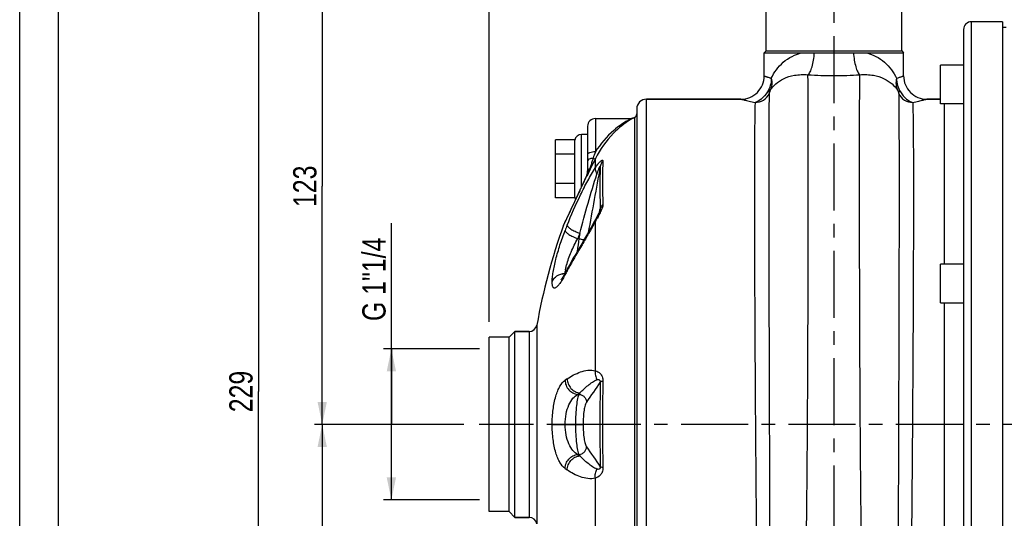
# Model space of a CAD drawing. Header units: millimetres. Extents: x 0 to 841, y 0 to 594.
# Tile 3 of 12: x 0 to 254, y 334 to 463. Entities that reach past the tile are written whole.
import ezdxf

# ---------------------------------------------------------------- set-up
doc = ezdxf.new("R2010")
doc.units = ezdxf.units.MM
doc.header["$LTSCALE"] = 46.2
doc.linetypes.add('CENTER', pattern=[0.6, 0.375, -0.075, 0.075, -0.075])
doc.layers.get('0').update_dxf_attribs({"linetype": 'CONTINUOUS'})
for name, color, linetype in [('ASSI', 7, 'CONTINUOUS'), ('GEOM', 7, 'CONTINUOUS'), ('QUOTE', 7, 'CONTINUOUS')]:
    doc.layers.add(name, color=color, linetype=linetype)
doc.styles.get("Standard").update_dxf_attribs({"font": 'txt', "width": 0.8})
doc.dimstyles.new('DIMSTYLE_1', dxfattribs={"dimtxt": 6, "dimasz": 5.8, "dimexe": 1, "dimexo": 2, "dimgap": 0.75, "dimtad": 1, "dimdec": 3, "dimtxsty": 'Standard', "dimblk": '_FILLED', "dimblk1": '_FILLED', "dimblk2": '_FILLED', "dimcen": 0.09, "dimadec": 3, "dimazin": 2, "dimtp": 0.5, "dimtm": 0.5, "dimtfac": 1, "dimtdec": 3, "dimtofl": 0, "dimtmove": 0, "dimatfit": 3, "dimldrblk": '_FILLED', "dimfxl": 0, "dimtolj": 1, "dimarcsym": 0})
doc.dimstyles.new('DIMSTYLE_3', dxfattribs={"dimtxt": 6, "dimasz": 5.8, "dimexe": 1, "dimexo": 2, "dimgap": 0.75, "dimtad": 1, "dimdec": 3, "dimtxsty": 'Standard', "dimblk": '_FILLED', "dimblk1": '_FILLED', "dimblk2": '_FILLED', "dimcen": 0.09, "dimadec": 3, "dimazin": 2, "dimtp": 0.3, "dimtm": 0.3, "dimtfac": 1, "dimtdec": 3, "dimtofl": 0, "dimtmove": 0, "dimatfit": 3, "dimldrblk": '_FILLED', "dimfxl": 0, "dimtolj": 1, "dimarcsym": 0})

# ---------------------------------------------------------------- blocks, each defined once
blk = doc.blocks.new('_FILLED')
at = {"color": 0, "linetype": 'ByBlock'}
blk.add_solid([(0, 0), (-1, 0.207), (-1, -0.207)], dxfattribs=at)
blk = doc.blocks.new('*D14')
at = {"layer": 'QUOTE', "color": 2, "linetype": 'Continuous'}
for p, q in [((121.25, 385.09), (121.25, 534.45)), ((515.75, 428.39), (515.75, 534.45)), ((121.25, 532.45), (318.5, 532.45)), ((515.75, 532.45), (318.5, 532.45))]:
    blk.add_line(p, q, dxfattribs=at)
at = {"layer": 'QUOTE', "color": 2, "linetype": 'Continuous', "xscale": 5.8, "yscale": 5.8, "zscale": 5.8, "rotation": 180}
blk.add_blockref('_FILLED', (121.25, 532.45), dxfattribs=at)
at = {"layer": 'QUOTE', "color": 2, "linetype": 'Continuous', "xscale": 5.8, "yscale": 5.8, "zscale": 5.8}
blk.add_blockref('_FILLED', (515.75, 532.45), dxfattribs=at)
at = {"layer": 'QUOTE', "color": 2, "linetype": 'Continuous', "insert": (318.5, 539.95), "char_height": 6, "width": 29.85, "attachment_point": 2, "line_spacing_factor": 0.9}
blk.add_mtext('394,5', dxfattribs=at)
blk = doc.blocks.new('*D15')
at = {"layer": 'QUOTE', "color": 2, "linetype": 'Continuous'}
for p, q in [((114.66, 358.59), (76.12, 358.59)), ((78.12, 358.59), (78.12, 305.59)), ((78.12, 252.59), (78.12, 305.59)), ((258.75, 252.59), (76.12, 252.59))]:
    blk.add_line(p, q, dxfattribs=at)
at = {"layer": 'QUOTE', "color": 2, "linetype": 'Continuous', "xscale": 5.8, "yscale": 5.8, "zscale": 5.8}
for p, rotation in [((78.12, 358.59), 90), ((78.12, 252.59), 270)]:
    blk.add_blockref('_FILLED', p, dxfattribs=dict(at, rotation=rotation))
at = {"layer": 'QUOTE', "color": 2, "linetype": 'Continuous', "insert": (70.62, 305.59), "char_height": 6, "width": 16.2, "attachment_point": 2, "rotation": 90, "line_spacing_factor": 0.9}
blk.add_mtext('106', dxfattribs=at)
blk = doc.blocks.new('*D16')
at = {"layer": 'QUOTE', "color": 2, "linetype": 'Continuous'}
for p, q in [((188.75, 481.59), (76.12, 481.59)), ((78.12, 481.59), (78.12, 420.09)), ((78.12, 358.59), (78.12, 420.09)), ((114.66, 358.59), (76.12, 358.59))]:
    blk.add_line(p, q, dxfattribs=at)
at = {"layer": 'QUOTE', "color": 2, "linetype": 'Continuous', "xscale": 5.8, "yscale": 5.8, "zscale": 5.8}
for p, rotation in [((78.12, 481.59), 90), ((78.12, 358.59), 270)]:
    blk.add_blockref('_FILLED', p, dxfattribs=dict(at, rotation=rotation))
at = {"layer": 'QUOTE', "color": 2, "linetype": 'Continuous', "insert": (70.62, 420.09), "char_height": 6, "width": 16.2, "attachment_point": 2, "rotation": 90, "line_spacing_factor": 0.9}
blk.add_mtext('123', dxfattribs=at)
blk = doc.blocks.new('*D17')
at = {"layer": 'QUOTE', "color": 2, "linetype": 'Continuous'}
for p, q in [((188.75, 481.59), (59.63, 481.59)), ((61.63, 481.59), (61.63, 367.09)), ((61.63, 252.59), (61.63, 367.09)), ((258.75, 252.59), (59.63, 252.59))]:
    blk.add_line(p, q, dxfattribs=at)
at = {"layer": 'QUOTE', "color": 2, "linetype": 'Continuous', "xscale": 5.8, "yscale": 5.8, "zscale": 5.8}
for p, rotation in [((61.63, 481.59), 90), ((61.63, 252.59), 270)]:
    blk.add_blockref('_FILLED', p, dxfattribs=dict(at, rotation=rotation))
at = {"layer": 'QUOTE', "color": 2, "linetype": 'Continuous', "insert": (54.13, 367.09), "char_height": 6, "width": 19.8, "attachment_point": 2, "rotation": 90, "line_spacing_factor": 0.9}
blk.add_mtext('229', dxfattribs=at)
blk = doc.blocks.new('*D18')
at = {"layer": 'QUOTE', "color": 2, "linetype": 'Continuous'}
for p, q in [((95.98, 358.59), (95.98, 410.59)), ((94.48, 378.09), (93.98, 378.09)), ((118.7, 378.09), (94.48, 378.09)), ((95.98, 378.09), (95.98, 358.59)), ((95.98, 339.09), (95.98, 358.59)), ((94.48, 339.09), (93.98, 339.09)), ((118.7, 339.09), (94.48, 339.09))]:
    blk.add_line(p, q, dxfattribs=at)
at = {"layer": 'QUOTE', "color": 2, "linetype": 'Continuous', "xscale": 5.8, "yscale": 5.8, "zscale": 5.8}
for p, rotation in [((95.98, 378.09), 90), ((95.98, 339.09), 270)]:
    blk.add_blockref('_FILLED', p, dxfattribs=dict(at, rotation=rotation))
at = {"layer": 'QUOTE', "color": 2, "linetype": 'Continuous', "insert": (88.48, 385.29), "char_height": 6, "width": 37.95, "attachment_point": 1, "rotation": 90, "line_spacing_factor": 0.9}
blk.add_mtext('G 1"1/4', dxfattribs=at)

msp = doc.modelspace()

# ---------------------------------------------------------------- linework, layer by layer
at = {"color": 7, "linetype": 'Continuous'}
for p, q in [((0, 0), (0, 594)), ((10, 10), (10, 584))]:
    msp.add_line(p, q, dxfattribs=at)
at = {"layer": 'ASSI', "color": 2, "linetype": 'CENTER'}
for p, q in [((210.2542, 486.5916), (210.2542, 266.628)), ((520.7542, 358.5916), (118.6562, 358.5916))]:
    msp.add_line(p, q, dxfattribs=at)
at = {"layer": 'ASSI', "color": 7, "linetype": 'Continuous'}
for p, q in [((192.7542, 455.0916), (192.7542, 481.5916)), ((227.7542, 455.0916), (227.7542, 481.5916)), ((253.7542, 462.5916), (253.7542, 254.5916)), ((254.7542, 461.0916), (253.7542, 461.0916)), ((192.2542, 448.5916), (192.2542, 454.5911)), ((228.2542, 448.5916), (228.2542, 454.5911)), ((237.7542, 441.3602), (237.7542, 451.3602)), ((243.7542, 451.3602), (237.7542, 451.3602)), ((161.8542, 442.5916), (186.2542, 442.5916)), ((234.2542, 442.5916), (237.7542, 442.5916)), ((243.7542, 441.3602), (237.7542, 441.3602)), ((148.6542, 437.5916), (157.9635, 437.5916)), ((158.3747, 437.6801), (158.7471, 437.8436)), ((243.7542, 399.9466), (237.7542, 399.9466)), ((237.7542, 389.9477), (237.7542, 399.9454)), ((243.7542, 389.9466), (237.7542, 389.9466)), ((127.8542, 382.5916), (131.5944, 382.5916)), ((121.2542, 336.0916), (121.2542, 381.0916)), ((126.3542, 381.0916), (121.2542, 381.0916)), ((126.3542, 336.0916), (121.2542, 336.0916)), ((127.8542, 334.5916), (131.5944, 334.5916))]:
    msp.add_line(p, q, dxfattribs=at)
msp.add_arc((281.3542, 358.5916), 150, 159.936832, 170.150973, dxfattribs=at)
at = {"layer": 'GEOM', "color": 7, "linetype": 'Continuous'}
for p, q in [((243.7542, 460.5916), (243.7542, 256.5916)), ((253.7542, 462.5916), (245.7542, 462.5916)), ((192.7544, 455.0914), (192.2542, 454.5911)), ((192.2542, 454.5911), (202.2361, 454.5911)), ((192.7542, 455.0916), (227.7542, 455.0916)), ((207.5701, 454.5916), (212.922, 454.5911)), ((218.28, 454.5916), (228.2542, 454.5911)), ((227.7539, 455.0914), (228.2542, 454.5911)), ((186.2542, 442.5916), (161.8542, 442.5916)), ((237.7542, 442.5916), (234.2542, 442.5916)), ((159.3542, 440.0916), (159.3542, 277.0916)), ((238.7544, 441.3602), (238.7542, 399.9466)), ((146.6542, 435.5916), (146.6542, 423.9135)), ((146.6542, 433.4916), (145.0542, 433.4916)), ((138.3542, 417.0861), (138.3542, 432.0972)), ((143.3542, 432.0972), (138.3542, 432.0972)), ((143.3542, 417.0861), (143.3542, 432.0972)), ((143.3542, 428.3444), (138.3542, 428.3444)), ((146.224, 422.4381), (146.0022, 421.9374)), ((146.3252, 422.6707), (146.224, 422.4381)), ((146.4112, 422.8712), (146.3252, 422.6707)), ((146.4691, 423.0184), (146.4112, 422.8712)), ((146.5263, 423.1935), (146.4691, 423.0184)), ((146.5745, 423.3791), (146.5263, 423.1935)), ((146.6123, 423.5737), (146.5745, 423.3791)), ((146.6385, 423.7749), (146.6123, 423.5737)), ((143.3542, 420.8389), (138.3542, 420.8389)), ((145.5011, 420.8354), (145.0928, 419.9571)), ((145.7596, 421.3998), (145.5011, 420.8354)), ((146.0022, 421.9374), (145.7596, 421.3998)), ((143.3542, 417.0861), (138.3542, 417.0861)), ((142.8337, 415.176), (141.8893, 413.1565)), ((141.8978, 413.1747), (140.5195, 410.2016)), ((149.1353, 412.3539), (148.6685, 411.4698)), ((149.2459, 412.5663), (149.1353, 412.3539)), ((149.3521, 412.7733), (149.2459, 412.5663)), ((149.8773, 413.9732), (149.8772, 413.9727)), ((140.5191, 410.2009), (140.4569, 410.05)), ((148.4729, 411.1018), (148.0297, 410.2889)), ((148.6689, 411.4705), (148.4729, 411.1018)), ((141.0141, 397.9797), (141.0144, 397.9803)), ((141.0752, 398.0954), (141.0144, 397.9803)), ((238.7542, 389.9466), (238.7542, 327.2367)), ((126.3544, 381.0914), (127.8544, 382.5914)), ((127.8542, 334.5916), (127.8542, 382.5916)), ((131.5944, 382.5916), (127.8542, 382.5916)), ((126.3542, 381.0916), (121.2542, 381.0916)), ((126.3542, 336.0916), (126.3542, 381.0916)), ((126.3542, 336.0916), (121.2542, 336.0916)), ((126.3544, 336.0918), (127.8544, 334.5919)), ((131.5944, 334.5916), (127.8542, 334.5916))]:
    msp.add_line(p, q, dxfattribs=at)
at = {"layer": 'GEOM', "color": 9, "linetype": 'Continuous'}
for p, q in [((245.7542, 254.5916), (245.7542, 462.5916)), ((161.8542, 274.5916), (161.8542, 442.5916)), ((148.6542, 437.5916), (148.6542, 428.9642)), ((157.9635, 437.5916), (157.9443, 437.582)), ((158.7471, 437.8436), (158.7471, 279.3396)), ((145.0542, 419.8749), (145.0542, 433.4916)), ((148.6695, 424.9038), (148.6696, 427.2271)), ((146.4529, 422.9462), (146.4529, 422.7037)), ((146.5106, 422.8225), (146.4529, 422.7037)), ((143.6696, 416.9329), (143.7883, 417.1842)), ((143.7883, 417.1842), (143.8259, 417.2636)), ((144.6073, 418.9108), (144.7257, 419.16)), ((144.6246, 418.9658), (144.6073, 418.9108)), ((149.3295, 411.8859), (149.7784, 413.6883)), ((149.7784, 413.6883), (149.8509, 413.9794)), ((149.8509, 413.9794), (149.9122, 414.2255)), ((140.4569, 410.05), (140.605, 410.371)), ((140.605, 410.371), (140.7903, 410.7719)), ((140.7903, 410.7719), (141.0487, 411.3302)), ((148.6699, 372.4318), (148.6698, 411.0642)), ((144.6426, 407.9312), (144.3953, 406.5736)), ((144.3953, 406.5736), (144.1101, 406.574)), ((133.5649, 384.2495), (133.5649, 332.9337)), ((131.5944, 382.5916), (131.5944, 334.5916)), ((144.3953, 366.3433), (144.1101, 366.3434)), ((144.6426, 366.707), (144.3953, 366.3433)), ((137.4984, 358.576), (143.5107, 358.5737)), ((145.4803, 358.6109), (137.4985, 358.6072)), ((140.8551, 358.5737), (140.8551, 358.6096)), ((143.5107, 358.6096), (143.5107, 358.5737)), ((143.5107, 358.5737), (145.4803, 358.5724)), ((145.4803, 358.6109), (145.4803, 358.5724)), ((144.1101, 350.8399), (144.3953, 350.84)), ((144.3953, 350.84), (144.6426, 350.4763)), ((148.6698, 306.1191), (148.6698, 344.7515))]:
    msp.add_line(p, q, dxfattribs=at)
at = {"layer": 'GEOM', "color": 7, "linetype": 'Continuous'}
for points in [[(158.3741, 437.6799), (158.3552, 437.6716), (158.3326, 437.6623), (158.3089, 437.6532), (158.2842, 437.6445), (158.2588, 437.6362), (158.2438, 437.6317)], [(146.6542, 424.0972), (146.6522, 423.9814), (146.6385, 423.7749)], [(145.0928, 419.9571), (144.6727, 419.0669), (142.8215, 415.1499)], [(149.6787, 413.4519), (149.6377, 413.3608), (149.5944, 413.2672), (149.5491, 413.1716), (149.502, 413.0741), (149.4534, 412.9751), (149.4034, 412.8749), (149.3521, 412.7733)], [(149.7844, 413.7028), (149.7524, 413.6238), (149.7171, 413.5399), (149.6787, 413.4519)], [(149.8539, 413.894), (149.8355, 413.8396), (149.8123, 413.7756), (149.7844, 413.7028)], [(149.8772, 413.9727), (149.8752, 413.965), (149.8672, 413.9368), (149.8539, 413.894)], [(148.0297, 410.2889), (147.5697, 409.4672), (147.0961, 408.637), (146.6119, 407.7991)], [(146.6119, 407.7991), (145.6218, 406.1038), (145.119, 405.2456), (144.0971, 403.494)], [(144.0971, 403.494), (143.5802, 402.5994), (143.0502, 401.6732), (142.5055, 400.7091), (141.9508, 399.7122), (141.5684, 399.0141)], [(141.0141, 397.9797), (140.8425, 397.6598), (140.6702, 397.3493), (140.5066, 397.0659), (140.3533, 396.8107), (140.213, 396.5873)], [(140.213, 396.5873), (140.0862, 396.3945), (139.9735, 396.2319), (139.8787, 396.1026), (139.8023, 396.0045), (139.7619, 395.9554)]]:
    msp.add_lwpolyline(points, dxfattribs=at)
for centre, radius, start, end in [((245.7542, 460.5916), 2, 90, 180), ((186.2542, 448.5916), 6, 269.999531, 0.000214), ((234.2541, 448.5916), 6, 179.999814, 270.000414), ((161.8542, 440.0916), 2.5, 90, 180), ((148.6542, 435.5916), 2, 90, 180), ((157.9631, 438.5915), 1, 270.023606, 294.30176), ((166.8031, 418.9929), 20.5, 113.139723, 114.276675), ((158.3542, 438.7632), 1, 293.139723, 360), ((145.0542, 431.7916), 1.7, 90, 172.5), ((145.0542, 417.3916), 1.7, 187.5, 205.882639), ((281.3542, 358.5916), 150, 159.936832, 170.150973), ((221.5032, 355.5141), 91.0046, 151.445394, 152.101765), ((131.5944, 384.5916), 2, 270, 350.150973), ((131.5944, 332.5916), 2, 9.849027, 90)]:
    msp.add_arc(centre, radius, start, end, dxfattribs=at)
at = {"layer": 'GEOM', "color": 9, "linetype": 'Continuous'}
for centre, radius, start, end in [((210.2625, 513.4354), 58.9054, 267.380342, 269.991935), ((210.2464, 513.2142), 58.6842, 270.007545, 272.613121), ((210.2722, 560.9263), 112.2424, 266.565738, 269.990779), ((210.2359, 560.6262), 111.9423, 270.009359, 273.444323), ((168.2868, 419.6945), 20.5361, 119.975838, 120.633908), ((841.3401, 84.9751), 772.6117, 153.7057902, 154.0695585), ((191.3805, 412.8153), 45.6764, 159.295817, 161.459534), ((130.7074, 429.8818), 17.3046, 335.94156, 342.433695), ((92.4234, 446.0423), 58.759, 336.079285, 336.771546), ((146.7937, 422.7081), 0.4158, 145.068537, 156.914009), ((111.0411, 438.0091), 38.4822, 336.829967, 336.956857), ((143.583, 424.0119), 3.0614, 339.627484, 343.24022), ((142.8054, 423.9348), 3.8497, 341.345711, 343.529392), ((132.0081, 429.3061), 15.8823, 335.456222, 335.925171), ((142.8007, 423.9366), 3.8547, 343.523375, 351.851199), ((143.415, 424.0592), 3.2358, 343.295957, 350.180014), ((143.2342, 424.0939), 3.4199, 350.124794, 355.238757), ((142.8804, 423.9247), 3.7742, 351.8598, 355.902831), ((143.2232, 424.0946), 3.4309, 355.239392, 356.965347), ((143.0224, 423.9147), 3.6318, 355.89995, 359.982401), ((143.2112, 424.0953), 3.4429, 356.964807, 357.496434), ((143.1867, 424.0962), 3.4674, 357.499235, 0.041692), ((147.2433, 423.9132), 0.5891, 171.04853, 179.962869), ((-28.2181, 501.1607), 191.3992, 334.632193, 334.791988), ((864.2959, 76.4841), 796.9992, 154.5549711, 154.6860385), ((889.0687, 64.8233), 824.3792, 154.7150194, 155.1449132), ((273.1396, 357.5471), 141.8337, 158.279211, 158.882391), ((223.3497, 370.1829), 85.1373, 151.121256, 151.302823), ((273.2968, 356.6793), 138.4871, 158.279157, 158.882337), ((319.3838, 382.6677), 176.614, 172.22073, 173.295531), ((270.1942, 328.1443), 146.6669, 150.872032, 151.438188), ((114.062, 411.368), 30.2644, 331.079195, 332.191434), ((219.8346, 355.5678), 89.3246, 151.855505, 152.184358), ((149.0326, 397.1849), 8.1981, 170.540411, 172.416169), ((220.1921, 355.3764), 89.7301, 151.445643, 151.855441), ((166.9262, 332.3717), 45.783, 123.921905, 124.748306), ((852.4395, 358.5916), 702.6128, 179.1064416, 180.8935584), ((754.0789, 358.5916), 603.5907, 178.9414455, 181.0585545), ((169.5889, 329.6134), 44.7019, 123.921824, 124.748226), ((169.589, 387.5699), 44.702, 235.251774, 236.078176), ((166.9262, 384.8116), 45.783, 235.251694, 236.078096)]:
    msp.add_arc(centre, radius, start, end, dxfattribs=at)
for points, knots in [([(194.0857, 447.9714), (194.4547, 448.7434), (195.339, 450.2426), (197.1312, 452.2146), (199.4459, 453.7881), (201.2712, 454.4062), (202.2361, 454.5911)], [0, 0, 0, 0, 0.235965, 0.47673358, 0.72908459, 1, 1, 1, 1]), ([(203.5486, 448.8855), (203.658, 448.9643), (203.8709, 449.1953), (204.2685, 449.8599), (204.6781, 451.0259), (205.0352, 452.6972), (205.1728, 453.9368), (205.2163, 454.5917)], [0, 0, 0, 0, 0.06683936, 0.15316893, 0.3830407, 0.6745956, 1, 1, 1, 1]), ([(215.3, 454.5917), (215.3433, 453.937), (215.4809, 452.6978), (215.838, 451.0268), (216.2478, 449.861), (216.6457, 449.1964), (216.8586, 448.9653), (216.9681, 448.8865)], [0, 0, 0, 0, 0.32534574, 0.61686437, 0.84675099, 0.93311261, 1, 1, 1, 1]), ([(218.28, 454.5916), (219.2442, 454.4063), (221.0668, 453.7842), (223.3799, 452.2124), (225.1702, 450.241), (226.0539, 448.7429), (226.4227, 447.9714)], [0, 0, 0, 0, 0.2709518, 0.52327056, 0.76403144, 1, 1, 1, 1]), ([(192.2542, 448.5916), (192.2557, 448.5895), (192.2678, 448.589), (192.2876, 448.5783), (192.3254, 448.5669), (192.4025, 448.5384), (192.5365, 448.4922), (192.7391, 448.4211), (192.9985, 448.3319), (193.4528, 448.1776), (193.8217, 448.0563), (194.0857, 447.9714)], [0, 0, 0, 0, 0.00405282, 0.01614346, 0.03624099, 0.0643145, 0.14426367, 0.25559178, 0.39765429, 0.56976003, 1, 1, 1, 1]), ([(194.0857, 447.9714), (194.0843, 447.3472), (193.909, 446.1045), (193.3959, 444.9576), (193.0657, 444.4411)], [0, 0, 0, 0, 0.50447443, 1, 1, 1, 1]), ([(193.8128, 444.8732), (194.2055, 445.4842), (195.2273, 446.67), (197.3646, 448.0499), (200.2204, 448.9246), (202.3865, 448.9944), (203.5485, 448.886)], [0, 0, 0, 0, 0.1974365, 0.41915346, 0.68276256, 1, 1, 1, 1]), ([(194.0857, 447.9714), (194.2105, 447.4417), (194.3115, 446.3745), (194.0368, 445.3294), (193.8128, 444.8732)], [0, 0, 0, 0, 0.51708657, 1, 1, 1, 1]), ([(200.9271, 270.9917), (200.9735, 270.9917), (201.0719, 271.1433), (201.15, 271.4165), (201.2562, 271.8982), (201.354, 272.5492), (201.4575, 273.3904), (201.6052, 274.8712), (201.7804, 277.1697), (201.974, 280.4474), (202.1607, 284.3973), (202.3381, 288.9864), (202.5047, 294.1765), (202.6594, 299.9244), (202.8014, 306.1822), (202.9302, 312.8977), (203.0882, 322.6016), (203.2487, 335.4285), (203.3917, 351.3526), (203.4945, 367.5982), (203.5644, 383.6238), (203.6081, 398.8951), (203.6318, 412.9032), (203.6385, 425.1811), (203.632, 435.3195), (203.6066, 442.9806), (203.5783, 447.2244), (203.5485, 448.8855)], [0, 0, 0, 0, 0.00078116, 0.00246681, 0.00516408, 0.00888882, 0.01364086, 0.01941385, 0.03397963, 0.05247394, 0.07474688, 0.10061533, 0.12986532, 0.16225415, 0.19751253, 0.23534696, 0.27544219, 0.36106164, 0.4515197, 0.54380243, 0.63483439, 0.72158154, 0.80115256, 0.87089536, 0.92848543, 0.97200348, 1, 1, 1, 1]), ([(219.5812, 270.9917), (219.5349, 270.9917), (219.4365, 271.1433), (219.3584, 271.4165), (219.2521, 271.8983), (219.1543, 272.5492), (219.0508, 273.3905), (218.9032, 274.8713), (218.7279, 277.1699), (218.5343, 280.4476), (218.3476, 284.3976), (218.1702, 288.9868), (218.0037, 294.177), (217.8489, 299.925), (217.707, 306.183), (217.5781, 312.8985), (217.4201, 322.6026), (217.2596, 335.4297), (217.1167, 351.3541), (217.0139, 367.5999), (216.944, 383.6256), (216.9002, 398.897), (216.8766, 412.905), (216.8696, 425.1827), (216.8768, 435.3209), (216.9007, 442.9817), (216.9315, 447.2252), (216.9612, 448.8861)], [0, 0, 0, 0, 0.00078117, 0.00246685, 0.00516417, 0.00888897, 0.0136411, 0.0194142, 0.03398025, 0.0524749, 0.07474824, 0.10061715, 0.12986764, 0.162257, 0.19751595, 0.23535095, 0.27544676, 0.36106733, 0.45152636, 0.54380982, 0.63484218, 0.72158929, 0.80115981, 0.87090157, 0.92849007, 0.97200601, 1, 1, 1, 1]), ([(216.9612, 448.886), (218.1232, 448.9941), (220.2891, 448.9245), (223.1445, 448.0494), (225.2813, 446.6697), (226.3029, 445.4841), (226.6955, 444.8732)], [0, 0, 0, 0, 0.31727965, 0.58086774, 0.80256963, 1, 1, 1, 1]), ([(226.4227, 447.9714), (226.2979, 447.4417), (226.1968, 446.3745), (226.4716, 445.3294), (226.6955, 444.8732)], [0, 0, 0, 0, 0.51708321, 1, 1, 1, 1]), ([(226.4226, 447.9714), (226.424, 447.3473), (226.5994, 446.1045), (227.1125, 444.9576), (227.4427, 444.4411)], [0, 0, 0, 0, 0.50447555, 1, 1, 1, 1]), ([(226.4227, 447.9714), (226.6867, 448.0563), (227.0555, 448.1776), (227.5098, 448.3318), (227.7692, 448.421), (227.9718, 448.4922), (228.1058, 448.5384), (228.1829, 448.5669), (228.2208, 448.5783), (228.2406, 448.589), (228.2527, 448.5895), (228.2542, 448.5916)], [0, 0, 0, 0, 0.43022133, 0.6023058, 0.74437297, 0.8557147, 0.93566859, 0.96374589, 0.98384788, 0.99594307, 1, 1, 1, 1]), ([(186.2542, 442.5916), (186.2747, 442.5923), (186.3184, 442.5724), (186.3982, 442.5572), (186.5558, 442.5157), (186.8256, 442.4514), (187.234, 442.3518), (187.7532, 442.229), (188.6533, 442.0203), (189.3814, 441.8595), (189.9007, 441.7488)], [0, 0, 0, 0, 0.01645056, 0.03691935, 0.06550244, 0.1467577, 0.25938041, 0.40235899, 0.57444423, 1, 1, 1, 1]), ([(193.0657, 444.4411), (192.6275, 443.7557), (191.7261, 442.6557), (190.4793, 441.8845), (189.9007, 441.7488)], [0, 0, 0, 0, 0.57784777, 1, 1, 1, 1]), ([(189.9007, 441.7486), (190.6476, 441.748), (192.1697, 442.1771), (193.2144, 443.3671), (193.5296, 444.04)], [0, 0, 0, 0, 0.50127293, 1, 1, 1, 1]), ([(193.0657, 444.4411), (193.1484, 444.4583), (193.4282, 444.5328), (193.6975, 444.7013), (193.8128, 444.8732)], [0, 0, 0, 0, 0.28985851, 1, 1, 1, 1]), ([(193.5296, 444.04), (193.502, 442.8219), (193.4767, 439.432), (193.4445, 432.9945), (193.4322, 423.9582), (193.4338, 412.6415), (193.4533, 399.4432), (193.4876, 384.8284), (193.5333, 369.3123), (193.5856, 353.4415), (193.6389, 337.775), (193.6808, 325.0986), (193.7103, 315.4725), (193.7294, 308.7903), (193.7455, 302.5534), (193.7582, 296.8166), (193.7676, 291.6305), (193.7736, 287.041), (193.7757, 283.6082), (193.7755, 281.1901), (193.7746, 279.6324), (193.773, 278.2503), (193.7706, 277.047), (193.7674, 276.0251), (193.7642, 275.2879), (193.7612, 274.7908), (193.7591, 274.4872), (193.7565, 274.2318), (193.755, 274.0194), (193.7503, 273.8645), (193.7528, 273.7321), (193.742, 273.6931), (193.7484, 273.6342), (193.743, 273.6388)], [0, 0, 0, 0, 0.021451, 0.05967856, 0.11333765, 0.18053889, 0.25891352, 0.34569895, 0.43783736, 0.53208178, 0.62511239, 0.71365284, 0.75525556, 0.79458504, 0.83129493, 0.86506032, 0.89558399, 0.92259712, 0.94585997, 0.95602037, 0.96516833, 0.97328486, 0.98035203, 0.986353, 0.99127563, 0.99332919, 0.99510911, 0.99661413, 0.99784363, 0.99879723, 0.99947458, 0.99987539, 1, 1, 1, 1]), ([(193.8128, 444.8732), (193.7208, 444.688), (193.6076, 444.4165), (193.5316, 444.1277), (193.5296, 444.04)], [0, 0, 0, 0, 0.70226071, 1, 1, 1, 1]), ([(226.6955, 444.8732), (226.7876, 444.688), (226.9007, 444.4165), (226.9768, 444.1277), (226.9788, 444.04)], [0, 0, 0, 0, 0.7022619, 1, 1, 1, 1]), ([(226.6955, 444.8732), (226.7315, 444.8195), (226.9268, 444.5977), (227.2199, 444.4874), (227.4427, 444.4411)], [0, 0, 0, 0, 0.2212727, 1, 1, 1, 1]), ([(226.9788, 444.04), (227.0064, 442.8219), (227.0316, 439.432), (227.0638, 432.9945), (227.0761, 423.9581), (227.0746, 412.6414), (227.055, 399.443), (227.0207, 384.8283), (226.975, 369.3121), (226.9228, 353.4413), (226.8695, 337.7748), (226.8275, 325.0984), (226.798, 315.4722), (226.779, 308.7901), (226.7629, 302.5531), (226.7501, 296.8163), (226.7407, 291.6303), (226.7348, 287.0408), (226.7327, 283.608), (226.7328, 281.19), (226.7337, 279.6322), (226.7354, 278.2502), (226.7378, 277.0469), (226.7409, 276.025), (226.7441, 275.2879), (226.7471, 274.7907), (226.7492, 274.4871), (226.7518, 274.2318), (226.7534, 274.0193), (226.758, 273.8645), (226.7555, 273.7321), (226.7664, 273.6931), (226.76, 273.6342), (226.7654, 273.6388)], [0, 0, 0, 0, 0.02145105, 0.05967874, 0.11333797, 0.18053937, 0.25891423, 0.34569988, 0.43783847, 0.53208305, 0.62511378, 0.71365431, 0.75525697, 0.79458648, 0.83129634, 0.8650616, 0.89558527, 0.92259824, 0.94586093, 0.95602135, 0.96516932, 0.97328561, 0.9803527, 0.98635368, 0.99127606, 0.99332953, 0.99510946, 0.99661458, 0.99784405, 0.99879753, 0.99947472, 0.99987541, 1, 1, 1, 1]), ([(226.9787, 444.04), (227.2939, 443.3671), (228.3386, 442.1771), (229.8608, 441.748), (230.6077, 441.7486)], [0, 0, 0, 0, 0.49872706, 1, 1, 1, 1]), ([(227.4427, 444.4411), (227.8809, 443.7557), (228.7823, 442.6557), (230.029, 441.8845), (230.6076, 441.7488)], [0, 0, 0, 0, 0.57784951, 1, 1, 1, 1]), ([(230.6077, 441.7488), (231.1269, 441.8595), (231.855, 442.0203), (232.7551, 442.2289), (233.2743, 442.3518), (233.6827, 442.4514), (233.9525, 442.5157), (234.11, 442.5572), (234.1899, 442.5724), (234.2336, 442.5922), (234.2542, 442.5916)], [0, 0, 0, 0, 0.42553757, 0.59760858, 0.74058238, 0.85321464, 0.93447993, 0.96306475, 0.98353828, 1, 1, 1, 1]), ([(189.9007, 441.7488), (189.879, 441.257), (189.8463, 440.0337), (189.7886, 436.6587), (189.7451, 430.7703), (189.7196, 421.8601), (189.7272, 405.8997), (189.7974, 387.818), (189.9115, 368.2488), (190.0221, 352.7107), (190.1493, 337.3787), (190.2677, 324.9757), (190.3679, 315.5584), (190.4428, 309.0215), (190.5185, 302.9198), (190.5941, 297.307), (190.6695, 292.2324), (190.7439, 287.7404), (190.807, 284.3798), (190.8573, 282.0118), (190.8929, 280.4856), (190.9277, 279.1309), (190.9618, 277.9508), (190.995, 276.9477), (191.0272, 276.1241), (191.0548, 275.5504), (191.0773, 275.1832), (191.0925, 274.9749), (191.1073, 274.8164), (191.121, 274.6945), (191.1344, 274.6357), (191.1443, 274.5917), (191.1534, 274.5916)], [0, 0, 0, 0, 0.00883399, 0.02195786, 0.06057505, 0.11450276, 0.18185248, 0.34698639, 0.43898318, 0.53302867, 0.625827, 0.71412607, 0.75561224, 0.79483137, 0.83143987, 0.86511546, 0.89556265, 0.92251503, 0.94573464, 0.95588026, 0.96501846, 0.97313049, 0.98019817, 0.98620509, 0.99113955, 0.99499074, 0.99650707, 0.99774981, 0.9987188, 0.99941423, 0.99983755, 1, 1, 1, 1]), ([(230.6077, 441.7488), (230.6294, 441.257), (230.6621, 440.0337), (230.7197, 436.6587), (230.7632, 430.7702), (230.7887, 421.86), (230.7811, 405.8994), (230.7109, 387.8176), (230.5968, 368.2483), (230.4863, 352.7101), (230.359, 337.3781), (230.2406, 324.9751), (230.1404, 315.5577), (230.0655, 309.0208), (229.9899, 302.9192), (229.9142, 297.3064), (229.8389, 292.2318), (229.7644, 287.7399), (229.7014, 284.3793), (229.651, 282.0114), (229.6155, 280.4852), (229.5806, 279.1305), (229.5465, 277.9504), (229.5133, 276.9474), (229.4811, 276.1239), (229.4535, 275.5502), (229.431, 275.183), (229.4159, 274.9748), (229.401, 274.8163), (229.3873, 274.6944), (229.3739, 274.6356), (229.364, 274.5916), (229.355, 274.5916)], [0, 0, 0, 0, 0.00883402, 0.02195796, 0.06057543, 0.11450353, 0.18185374, 0.34698883, 0.43898617, 0.53303212, 0.6258308, 0.71413008, 0.75561619, 0.7948353, 0.83144374, 0.86511905, 0.89556608, 0.92251818, 0.94573735, 0.9558829, 0.9650209, 0.97313255, 0.98020007, 0.98620677, 0.99114077, 0.99499173, 0.99650801, 0.99775058, 0.99871932, 0.9994145, 0.99983762, 1, 1, 1, 1]), ([(157.648, 437.428), (156.1267, 436.6236), (152.6855, 434.2383), (149.9458, 431.0225), (148.6542, 428.9642)], [0, 0, 0, 0, 0.41457373, 1, 1, 1, 1]), ([(157.8226, 437.3646), (156.172, 436.3871), (152.5441, 433.4741), (149.8539, 429.6316), (148.6696, 427.2271)], [0, 0, 0, 0, 0.41714237, 1, 1, 1, 1]), ([(157.9443, 437.582), (157.9304, 437.575), (157.8313, 437.5243), (157.7326, 437.4728), (157.648, 437.428)], [0, 0, 0, 0, 0.1402007, 1, 1, 1, 1]), ([(158.3746, 437.68), (158.3662, 437.6759), (158.2506, 437.6092), (158.1335, 437.5455), (158.0262, 437.4836)], [0, 0, 0, 0, 0.0705278, 1, 1, 1, 1]), ([(148.6542, 428.9644), (148.3985, 428.9643), (147.9206, 428.9336), (147.3624, 428.8215), (147.0028, 428.6774), (146.7798, 428.5489), (146.6542, 428.3913), (146.6542, 428.2917)], [0, 0, 0, 0, 0.34578928, 0.64557627, 0.76667374, 0.86518293, 1, 1, 1, 1]), ([(148.0747, 427.3392), (147.8826, 427.3182), (147.5254, 427.255), (147.0286, 427.1022), (146.6542, 426.8428), (146.6542, 426.6484)], [0, 0, 0, 0, 0.35217928, 0.64569306, 1, 1, 1, 1]), ([(148.0747, 427.3393), (148.0016, 427.1173), (147.7084, 426.2251), (147.4181, 425.3318), (147.2051, 424.6591)], [0, 0, 0, 0, 0.2487788, 1, 1, 1, 1]), ([(148.0747, 427.3393), (148.2013, 427.2903), (148.3745, 427.2308), (148.5743, 427.2027), (148.6494, 427.2109), (148.6696, 427.2271)], [0, 0, 0, 0, 0.66118115, 0.87428432, 1, 1, 1, 1]), ([(141.3764, 410.0375), (142.4296, 412.6812), (144.1221, 416.5597), (146.6374, 421.4804), (147.9702, 423.8085), (148.6695, 424.9038)], [0, 0, 0, 0, 0.51501162, 0.76483679, 1, 1, 1, 1]), ([(147.2051, 424.6591), (147.1313, 424.6172), (146.8922, 424.4611), (146.6929, 424.2059), (146.6613, 424.0048)], [0, 0, 0, 0, 0.29426691, 1, 1, 1, 1]), ([(148.6695, 424.904), (148.6381, 424.7835), (148.5778, 424.2038), (148.8223, 423.6345), (149.0636, 423.254)], [0, 0, 0, 0, 0.2165378, 1, 1, 1, 1]), ([(148.6695, 424.9038), (148.765, 425.0568), (148.9584, 425.3515), (149.2615, 425.7647), (149.5652, 426.1308), (149.8592, 426.4358), (150.0973, 426.6382), (150.2733, 426.7486), (150.3808, 426.795), (150.4741, 426.812), (150.5874, 426.7643), (150.5939, 426.6596), (150.5911, 426.5994)], [0, 0, 0, 0, 0.1847856, 0.36079544, 0.52470411, 0.67160863, 0.79428779, 0.84369219, 0.88363933, 0.91406166, 0.9382708, 1, 1, 1, 1]), ([(149.0636, 423.254), (149.1344, 423.4695), (149.2438, 423.7889), (149.3984, 424.2066), (149.4972, 424.4587), (149.5778, 424.6534), (149.6378, 424.7926), (149.6977, 424.9242), (149.7562, 425.045), (149.8049, 425.1351), (149.8416, 425.1963), (149.8664, 425.2273), (149.8838, 425.251), (149.9115, 425.2528), (149.9139, 425.2171), (149.9136, 425.1973), (149.9122, 425.1827)], [0, 0, 0, 0, 0.30226568, 0.44975568, 0.59332972, 0.66297572, 0.73057439, 0.79524942, 0.85566334, 0.90925517, 0.93189188, 0.95016247, 0.96280378, 0.96963746, 0.98045751, 1, 1, 1, 1]), ([(149.9122, 425.1827), (149.8467, 423.57), (149.8005, 419.9162), (149.8608, 416.2637), (149.9122, 414.2255)], [0, 0, 0, 0, 0.44186108, 1, 1, 1, 1]), ([(150.5911, 426.5994), (150.5051, 426.4971), (150.1909, 426.0736), (149.9856, 425.569), (149.9122, 425.1827)], [0, 0, 0, 0, 0.25375245, 1, 1, 1, 1]), ([(150.5911, 426.5994), (150.5127, 424.9512), (150.4561, 421.2323), (150.5291, 417.5151), (150.5911, 415.4486)], [0, 0, 0, 0, 0.44386118, 1, 1, 1, 1]), ([(144.6426, 407.9312), (145.3155, 410.5288), (146.7132, 415.6587), (148.2414, 420.7524), (149.0636, 423.254)], [0, 0, 0, 0, 0.50471406, 1, 1, 1, 1]), ([(144.9537, 419.6426), (145.0537, 419.8551), (145.4541, 420.7102), (145.848, 421.5685), (146.1355, 422.2171)], [0, 0, 0, 0, 0.24862686, 1, 1, 1, 1]), ([(150.5911, 415.4486), (150.5956, 415.2936), (150.5492, 414.9475), (150.3215, 414.2043), (150.0544, 413.6404), (149.8599, 413.2558)], [0, 0, 0, 0, 0.19971185, 0.44489327, 1, 1, 1, 1]), ([(150.5912, 415.4485), (150.506, 415.3605), (150.2, 415.0042), (149.9872, 414.5644), (149.9122, 414.2255)], [0, 0, 0, 0, 0.26089937, 1, 1, 1, 1]), ([(149.3014, 412.2074), (149.2592, 412.1307), (149.0922, 411.8283), (148.9243, 411.5264), (148.7997, 411.3006)], [0, 0, 0, 0, 0.25348455, 1, 1, 1, 1]), ([(149.9122, 414.2255), (149.914, 414.2107), (149.9137, 414.1252), (149.8943, 414.0415), (149.8773, 413.9733)], [0, 0, 0, 0, 0.17491865, 1, 1, 1, 1]), ([(141.3764, 410.0375), (141.3802, 409.9665), (141.454, 409.8009), (141.7648, 409.4433), (142.4264, 408.97), (143.4367, 408.4204), (144.2218, 408.0876), (144.6426, 407.9312)], [0, 0, 0, 0, 0.05368756, 0.13078511, 0.35768862, 0.66096415, 1, 1, 1, 1]), ([(148.6698, 411.0642), (148.1086, 409.9981), (146.9612, 407.9682), (144.7212, 404.15), (143.0956, 401.3673), (142.0756, 399.5362)], [0, 0, 0, 0, 0.27214183, 0.52653742, 1, 1, 1, 1]), ([(148.6695, 411.0637), (148.656, 411.1015), (148.6172, 411.2323), (148.6231, 411.3837), (148.6685, 411.4698)], [0, 0, 0, 0, 0.29182822, 1, 1, 1, 1]), ([(137.498, 395.389), (137.4978, 395.7662), (137.5537, 396.6071), (137.827, 398.5616), (138.4536, 401.3812), (139.4935, 404.9677), (140.3583, 407.423), (140.8311, 408.6475)], [0, 0, 0, 0, 0.0824555, 0.18390585, 0.43127901, 0.71303525, 1, 1, 1, 1]), ([(140.8311, 408.6475), (140.8349, 408.5767), (140.909, 408.4117), (141.2213, 408.0569), (141.8857, 407.5901), (142.8999, 407.0506), (143.6878, 406.7258), (144.11, 406.5736)], [0, 0, 0, 0, 0.05361713, 0.1305656, 0.35724659, 0.660578, 1, 1, 1, 1]), ([(141.2165, 399.7459), (141.5267, 400.8946), (142.3953, 403.2231), (143.4858, 405.4495), (144.1102, 406.574)], [0, 0, 0, 0, 0.48054367, 1, 1, 1, 1]), ([(144.3953, 406.5736), (144.5131, 406.5536), (144.9536, 406.4678), (145.3889, 406.3466), (145.6948, 406.2241)], [0, 0, 0, 0, 0.26623261, 1, 1, 1, 1]), ([(140.946, 398.5322), (140.9617, 398.6269), (141.0362, 399.0349), (141.1335, 399.4384), (141.2165, 399.7459)], [0, 0, 0, 0, 0.23159294, 1, 1, 1, 1]), ([(140.552, 396.7322), (140.352, 396.3705), (139.9714, 395.7158), (139.3978, 394.8668), (138.9412, 394.3145), (138.5967, 394.0112), (138.3382, 393.8396), (138.0515, 393.765), (137.8279, 393.8923), (137.7041, 394.0605), (137.6105, 394.2958), (137.5135, 394.7428), (137.4979, 395.1184), (137.498, 395.389)], [0, 0, 0, 0, 0.21574053, 0.39497632, 0.53434195, 0.5886591, 0.63309593, 0.69793937, 0.72744027, 0.76190978, 0.80508412, 0.85878531, 1, 1, 1, 1]), ([(137.4984, 395.3825), (137.6041, 395.6921), (137.939, 396.2898), (138.9806, 397.2261), (140.0674, 397.54), (140.7817, 397.5531)], [0, 0, 0, 0, 0.23648091, 0.48353793, 1, 1, 1, 1]), ([(137.4985, 395.3981), (137.6044, 395.7087), (137.9403, 396.3082), (138.9853, 397.2466), (140.0759, 397.5599), (140.792, 397.5713)], [0, 0, 0, 0, 0.23656126, 0.48366053, 1, 1, 1, 1]), ([(140.8311, 397.2491), (140.8324, 397.314), (140.8508, 397.5657), (140.9267, 397.8138), (141.0141, 397.9798)], [0, 0, 0, 0, 0.25691137, 1, 1, 1, 1]), ([(140.8567, 397.6868), (140.858, 397.7319), (140.8668, 397.9259), (140.8867, 398.1192), (140.9062, 398.2668)], [0, 0, 0, 0, 0.23263644, 1, 1, 1, 1]), ([(141.3764, 398.2667), (141.3777, 398.3332), (141.3968, 398.5912), (141.4765, 398.8453), (141.5683, 399.0139)], [0, 0, 0, 0, 0.25739347, 1, 1, 1, 1]), ([(141.3764, 370.3624), (142.4467, 371.0823), (144.1734, 372.029), (146.6924, 372.6803), (148.0463, 372.6389), (148.6699, 372.4318)], [0, 0, 0, 0, 0.49712752, 0.74674701, 1, 1, 1, 1]), ([(148.6695, 372.4319), (148.6097, 372.0354), (148.6116, 371.2324), (148.8738, 370.4705), (149.0636, 370.133)], [0, 0, 0, 0, 0.50877078, 1, 1, 1, 1]), ([(148.6699, 372.4318), (149.1233, 372.3298), (149.8566, 371.9116), (150.4879, 370.8788), (150.5987, 370.1431), (150.5911, 369.7425)], [0, 0, 0, 0, 0.39202155, 0.66203297, 1, 1, 1, 1]), ([(137.498, 358.5916), (137.4978, 359.8901), (137.647, 362.3526), (138.214, 365.267), (138.8997, 367.2505), (139.5908, 368.6887), (140.2805, 369.6078), (140.8311, 369.99)], [0, 0, 0, 0, 0.31977324, 0.60576309, 0.72832817, 0.83493452, 1, 1, 1, 1]), ([(140.8311, 369.99), (140.8376, 369.5466), (141.0231, 368.648), (141.7471, 367.4885), (142.8141, 366.6499), (143.6792, 366.3848), (144.11, 366.3433)], [0, 0, 0, 0, 0.25001353, 0.50418669, 0.75595797, 1, 1, 1, 1]), ([(141.3764, 370.3624), (141.3828, 369.9189), (141.5677, 369.0202), (142.2882, 367.8592), (143.3507, 367.0177), (144.2131, 366.7498), (144.6426, 366.707)], [0, 0, 0, 0, 0.25031829, 0.50473687, 0.75643931, 1, 1, 1, 1]), ([(144.6426, 366.707), (144.9796, 367.0557), (145.6654, 367.7352), (146.7387, 368.6857), (147.6767, 369.3969), (148.4557, 369.8709), (148.8584, 370.0618), (149.0636, 370.133)], [0, 0, 0, 0, 0.2584322, 0.51422509, 0.76374161, 0.88426524, 1, 1, 1, 1]), ([(149.0636, 370.133), (149.1353, 370.1579), (149.2854, 370.1961), (149.533, 370.1992), (149.8652, 370.0374), (149.9215, 369.7253), (149.9122, 369.5488)], [0, 0, 0, 0, 0.18031596, 0.36536773, 0.58007982, 1, 1, 1, 1]), ([(150.5911, 369.7425), (150.4455, 369.7197), (150.2159, 369.6744), (149.9837, 369.6018), (149.9122, 369.5488)], [0, 0, 0, 0, 0.62357916, 1, 1, 1, 1]), ([(140.8551, 358.6096), (140.8549, 359.5148), (141.0094, 361.2349), (141.6828, 363.5387), (142.6915, 365.3023), (143.6308, 366.112), (144.1102, 366.3434)], [0, 0, 0, 0, 0.31054333, 0.58849105, 0.81738005, 1, 1, 1, 1]), ([(144.3953, 366.3433), (144.324, 366.2035), (144.1981, 365.8482), (143.9637, 364.902), (143.7344, 363.327), (143.5527, 361.1028), (143.5107, 359.4708), (143.5107, 358.6096)], [0, 0, 0, 0, 0.06019052, 0.14378229, 0.37406777, 0.66953687, 1, 1, 1, 1]), ([(144.3953, 366.3432), (144.6515, 366.3315), (145.1659, 366.2076), (145.8129, 365.7574), (146.252, 365.108), (146.3619, 364.596), (146.3649, 364.3441)], [0, 0, 0, 0, 0.25075352, 0.50315336, 0.75372591, 1, 1, 1, 1]), ([(146.3649, 364.3441), (146.2964, 364.2436), (146.1713, 363.984), (145.9385, 363.2891), (145.707, 362.124), (145.5232, 360.4709), (145.4803, 359.254), (145.4803, 358.6109)], [0, 0, 0, 0, 0.06241468, 0.14669721, 0.37591999, 0.66992527, 1, 1, 1, 1]), ([(140.8311, 347.1933), (140.2805, 347.5755), (139.5908, 348.4946), (138.8997, 349.9327), (138.214, 351.9162), (137.647, 354.8306), (137.4978, 357.2932), (137.498, 358.5916)], [0, 0, 0, 0, 0.1650655, 0.27167185, 0.39423695, 0.68022682, 1, 1, 1, 1]), ([(144.1102, 350.8399), (143.6308, 351.0713), (142.6915, 351.881), (141.6828, 353.6446), (141.0094, 355.9484), (140.8549, 357.6685), (140.8551, 358.5737)], [0, 0, 0, 0, 0.18261999, 0.41150902, 0.68945675, 1, 1, 1, 1]), ([(143.5107, 358.5737), (143.5107, 357.7124), (143.5527, 356.0805), (143.7344, 353.8562), (143.9637, 352.2813), (144.1981, 351.335), (144.324, 350.9798), (144.3953, 350.84)], [0, 0, 0, 0, 0.33046356, 0.62592891, 0.85621508, 0.93980878, 1, 1, 1, 1]), ([(145.4803, 358.5724), (145.4803, 357.9292), (145.5232, 356.7124), (145.707, 355.0593), (145.9385, 353.8941), (146.1713, 353.1993), (146.2964, 352.9397), (146.3649, 352.8392)], [0, 0, 0, 0, 0.33007526, 0.62407673, 0.85330028, 0.9375846, 1, 1, 1, 1]), ([(144.3953, 350.84), (144.6515, 350.8517), (145.166, 350.9755), (145.8129, 351.4258), (146.2521, 352.0753), (146.3619, 352.5873), (146.3649, 352.8392)], [0, 0, 0, 0, 0.25075375, 0.50315376, 0.75372622, 1, 1, 1, 1]), ([(140.8311, 347.1933), (140.8376, 347.6366), (141.0231, 348.5353), (141.7471, 349.6947), (142.8141, 350.5333), (143.6792, 350.7984), (144.11, 350.84)], [0, 0, 0, 0, 0.25001355, 0.50418671, 0.75595799, 1, 1, 1, 1]), ([(141.3764, 346.8209), (141.3828, 347.2643), (141.5677, 348.1631), (142.2882, 349.324), (143.3507, 350.1656), (144.2131, 350.4335), (144.6426, 350.4763)], [0, 0, 0, 0, 0.25031829, 0.50473687, 0.75643931, 1, 1, 1, 1]), ([(149.0636, 347.0503), (148.8584, 347.1214), (148.4557, 347.3123), (147.6767, 347.7864), (146.7387, 348.4975), (145.6654, 349.4481), (144.9796, 350.1276), (144.6426, 350.4763)], [0, 0, 0, 0, 0.11573476, 0.2362584, 0.48577492, 0.7415678, 1, 1, 1, 1]), ([(148.6698, 344.7514), (148.0462, 344.5443), (146.6924, 344.503), (144.1734, 345.1542), (142.4467, 346.101), (141.3764, 346.8209)], [0, 0, 0, 0, 0.25325289, 0.50287241, 1, 1, 1, 1]), ([(148.6695, 344.7514), (148.6097, 345.1479), (148.6115, 345.9508), (148.8738, 346.7128), (149.0636, 347.0503)], [0, 0, 0, 0, 0.50877054, 1, 1, 1, 1]), ([(150.5911, 347.4408), (150.5987, 347.0402), (150.4879, 346.3044), (149.8565, 345.2717), (149.1233, 344.8535), (148.6698, 344.7515)], [0, 0, 0, 0, 0.33797372, 0.60798226, 1, 1, 1, 1]), ([(149.9122, 347.6345), (149.9215, 347.4579), (149.8652, 347.1458), (149.533, 346.9841), (149.2854, 346.9871), (149.1353, 347.0254), (149.0636, 347.0503)], [0, 0, 0, 0, 0.41993756, 0.63463979, 0.81968739, 1, 1, 1, 1]), ([(150.5912, 347.4408), (150.4455, 347.4635), (150.2159, 347.5089), (149.9837, 347.5815), (149.9122, 347.6345)], [0, 0, 0, 0, 0.62357327, 1, 1, 1, 1])]:
    msp.add_open_spline(points, degree=3, knots=knots, dxfattribs=at)
at = {"layer": 'GEOM', "color": 7, "linetype": 'Continuous'}
for points, knots in [([(202.2324, 454.5914), (202.7208, 454.5916), (203.7156, 454.5849), (204.7105, 454.5905), (205.217, 454.5916)], [0, 0, 0, 0, 0.49087151, 1, 1, 1, 1]), ([(205.217, 454.5916), (205.4107, 454.5921), (206.1951, 454.5888), (206.9795, 454.5916), (207.5701, 454.5916)], [0, 0, 0, 0, 0.24701364, 1, 1, 1, 1]), ([(212.9383, 454.5914), (213.1371, 454.5913), (213.9241, 454.5905), (214.7111, 454.593), (215.2992, 454.5916)], [0, 0, 0, 0, 0.25266287, 1, 1, 1, 1]), ([(215.2992, 454.5916), (215.8062, 454.5905), (216.8017, 454.5847), (217.7973, 454.5919), (218.286, 454.5916)], [0, 0, 0, 0, 0.50917136, 1, 1, 1, 1])]:
    msp.add_open_spline(points, degree=3, knots=knots, dxfattribs=at)
at = {"layer": 'GEOM', "color": 9, "linetype": 'Continuous'}
for points in [[(149.9122, 425.1827), (148.8753, 419.4987), (147.8387, 413.8147), (146.8028, 408.1305)], [(149.8599, 413.2558), (149.6812, 412.9025), (149.4923, 412.5543), (149.3014, 412.2074)], [(149.9122, 369.5488), (148.7299, 367.8138), (147.5475, 366.0788), (146.3649, 364.3441)], [(146.3649, 352.8392), (147.5475, 351.1044), (148.7299, 349.3695), (149.9122, 347.6345)]]:
    msp.add_open_spline(points, degree=3, dxfattribs=at)

# ---------------------------------------------------------------- dimensions: what is measured, and where the dimension line sits
at = {"layer": 'QUOTE', "color": 2, "linetype": 'Continuous'}
for base, p1, p2, angle, dimstyle, picture, middle in [((121.2542, 532.4538), (515.7542, 426.3861), (121.2542, 383.0916), 180, 'DIMSTYLE_1', '*D14', (318.1042, 532.4538)), ((61.6317, 252.5916), (190.7542, 481.5916), (260.7542, 252.5916), 270, 'DIMSTYLE_1', '*D17', (61.6317, 366.6916)), ((78.1238, 481.5916), (116.6562, 358.5916), (190.7542, 481.5916), 90, 'DIMSTYLE_1', '*D16', (78.1238, 419.6916)), ((78.1238, 252.5916), (116.6562, 358.5916), (260.7542, 252.5916), 270, 'DIMSTYLE_3', '*D15', (78.1238, 305.1916))]:
    dim = msp.add_linear_dim(base=base, p1=p1, p2=p2, angle=angle, dimstyle=dimstyle, dxfattribs=at)
    dim.commit()
    dim.dimension.update_dxf_attribs({"geometry": picture, "text_midpoint": middle, "dimtype": 160})
dim = msp.add_linear_dim(base=(95.9789, 378.0916), p1=(120.7042, 339.0916), p2=(120.7042, 378.0916), angle=90, text='<>G 1"1/4', dimstyle='DIMSTYLE_3', dxfattribs=at)
dim.commit()
dim.dimension.update_dxf_attribs({"geometry": '*D18', "text_midpoint": (95.9789, 397.5378), "dimtype": 160})

doc.saveas('drawing.dxf')
